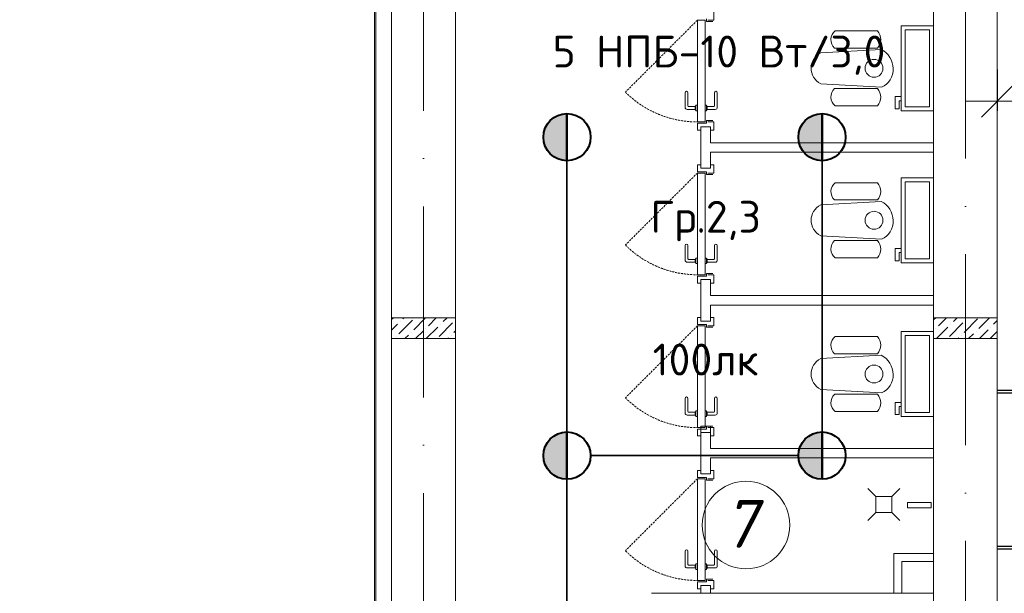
# Model space of a CAD drawing. Header units: millimetres. Extents: x 1114507 to 93926427, y 174473 to 817039.
# Tile 181 of 256: x 1547171 to 1553348, y 778495 to 782098. Entities that reach past the tile are written whole.
import ezdxf

# ---------------------------------------------------------------- set-up
doc = ezdxf.new("R2010")
doc.units = ezdxf.units.MM
for name, pattern in [('ACAD_ISO05W100', [33, 24, -3, 0, -3, 0, -3]), ('ACAD_ISO10W100', [18, 12, -3, 0, -3]), ('Beruniy Xref$0$DASHED', [19.05, 12.7, -6.35])]:
    doc.linetypes.add(name, pattern=pattern)
for name, color, linetype, lineweight in [('expl', 234, 'Continuous', 13), ('ось', 252, 'ACAD_ISO05W100', 25), ('размеры', 12, 'Continuous', 15), ('Сантехника', 150, 'Continuous', 13)]:
    doc.layers.add(name, color=color, linetype=linetype, lineweight=lineweight)
doc.layers.add('АСО-стены кирпич 380 мм', color=7, linetype='Continuous', lineweight=35, true_color=0x745739)
doc.styles.add('ISOCPEUR 1', font='isocpeur.TTF')
doc.styles.get("Standard").update_dxf_attribs({"font": 'isocpeui.ttf'})
doc.styles.add('Суннат', font='ariali.ttf', dxfattribs={"height": 250})
doc.dimstyles.new('Санжар', dxfattribs={"dimtxt": 240, "dimasz": 200, "dimexe": 200, "dimexo": 200, "dimgap": 50, "dimtad": 1, "dimdec": 0, "dimtxsty": 'Standard', "dimblk": 'OBLIQUE', "dimcen": 2.5, "dimdle": 200, "dimclrd": 152, "dimclre": 152, "dimclrt": 152, "dimadec": 0, "dimazin": 0, "dimtfac": 1, "dimtdec": 0, "dimtmove": 0, "dimatfit": 3, "dimldrblk": 'OBLIQUE', "dimfxl": 0, "dimlwd": 0, "dimlwe": 0, "dimarcsym": 0})

# ---------------------------------------------------------------- blocks, each defined once
blk = doc.blocks.new('blokqav2mak')
at = {"color": 252, "lineweight": 0, "ltscale": 100}
blk.add_line((1545375, 782732.1), (1545375, 775375.1), dxfattribs=at)
at = {"color": 32, "lineweight": 0, "ltscale": 100}
blk.add_line((1545382, 782725.1), (1545382, 775375.1), dxfattribs=at)
at = {"color": 1, "linetype": 'ACAD_ISO10W100', "lineweight": 0, "ltscale": 100}
for p, q in [((1545682, 782725.1), (1545682, 766825.1)), ((1549082, 782425.1), (1549082, 766825.1))]:
    blk.add_line(p, q, dxfattribs=at)
at = {"lineweight": 0, "ltscale": 100}
for p, q in [((1545482, 782625.1), (1545482, 775455.1)), ((1545882, 782225.1), (1545882, 775455.1)), ((1548882, 776325.1), (1548882, 782225.1)), ((1549282, 776325.1), (1549282, 782225.1)), ((1548682, 778495.1), (1548682, 778695.1)), ((1548682, 778695.1), (1548882, 778695.1)), ((1548882, 778695.1), (1548882, 778495.1)), ((1547112, 778495.1), (1548882, 778495.1)), ((1548882, 778495.1), (1548682, 778495.1))]:
    blk.add_line(p, q, dxfattribs=at)
at = {"color": 0, "lineweight": 0}
for p, q in [((1547457, 782103.2), (1547457, 782085.7)), ((1547503.9, 782094.5), (1547503.9, 782147)), ((1547448.3, 782094.5), (1547400.2, 782094.5)), ((1547400.2, 782094.5), (1547400.2, 781455.7)), ((1547448.3, 781455.7), (1547448.3, 782094.5)), ((1547457, 782085.7), (1547496.4, 782085.7)), ((1547465.8, 782094.5), (1547503.9, 782094.5)), ((1547323.2, 781547.6), (1547323.2, 781639.5)), ((1547340.7, 781639.5), (1547340.7, 781556.4)), ((1547507.8, 781639.5), (1547507.8, 781556.4)), ((1547525.3, 781547.6), (1547525.3, 781639.5)), ((1547345.1, 781552), (1547386.2, 781552)), ((1547386.2, 781534.5), (1547386.2, 781552)), ((1547390.5, 781556.4), (1547391.4, 781556.4)), ((1547400.2, 781560.7), (1547391.4, 781560.7)), ((1547391.4, 781560.7), (1547391.4, 781525.7)), ((1547400.2, 781525.7), (1547400.2, 781560.7)), ((1547448.3, 781560.7), (1547457, 781560.7)), ((1547457, 781560.7), (1547457, 781525.7)), ((1547457.9, 781556.4), (1547457, 781556.4)), ((1547503.4, 781552), (1547462.3, 781552)), ((1547462.3, 781534.5), (1547462.3, 781552)), ((1547386.2, 781534.5), (1547336.3, 781534.5)), ((1547391.4, 781530.1), (1547390.5, 781530.1)), ((1547391.4, 781525.7), (1547400.2, 781525.7)), ((1547457, 781525.7), (1547448.3, 781525.7)), ((1547457, 781530.1), (1547457.9, 781530.1)), ((1547462.3, 781534.5), (1547512.1, 781534.5)), ((1547400.2, 781455.7), (1547448.3, 781455.7)), ((1547400.2, 781403.2), (1547400.2, 781447)), ((1547400.2, 781447), (1547457, 781447)), ((1547422, 781425.1), (1547482, 781425.1)), ((1547457, 781447), (1547457, 781464.5)), ((1547457, 781464.5), (1547496.4, 781464.5)), ((1547465.8, 781455.7), (1547503.9, 781455.7)), ((1547503.9, 781455.7), (1547503.9, 781403.2)), ((1547422, 781403.2), (1547400.2, 781403.2)), ((1547503.9, 781403.2), (1547482, 781403.2)), ((1547422, 781187), (1547400.2, 781187)), ((1547400.2, 781187), (1547400.2, 781143.2)), ((1547503.9, 781187), (1547482, 781187)), ((1547503.9, 781134.5), (1547503.9, 781187)), ((1547400.2, 781143.2), (1547457, 781143.2)), ((1547448.3, 781134.5), (1547400.2, 781134.5)), ((1547400.2, 781134.5), (1547400.2, 780495.7)), ((1547422, 781165.1), (1547482, 781165.1)), ((1547448.3, 780495.7), (1547448.3, 781134.5)), ((1547457, 781143.2), (1547457, 781125.7)), ((1547457, 781125.7), (1547496.4, 781125.7)), ((1547465.8, 781134.5), (1547503.9, 781134.5)), ((1547323.2, 780587.6), (1547323.2, 780679.5)), ((1547340.7, 780679.5), (1547340.7, 780596.4)), ((1547507.8, 780679.5), (1547507.8, 780596.4)), ((1547525.3, 780587.6), (1547525.3, 780679.5)), ((1547386.2, 780574.5), (1547336.3, 780574.5)), ((1547345.1, 780592), (1547386.2, 780592)), ((1547386.2, 780574.5), (1547386.2, 780592)), ((1547390.5, 780596.4), (1547391.4, 780596.4)), ((1547391.4, 780570.1), (1547390.5, 780570.1)), ((1547400.2, 780600.7), (1547391.4, 780600.7)), ((1547391.4, 780600.7), (1547391.4, 780565.7)), ((1547391.4, 780565.7), (1547400.2, 780565.7)), ((1547400.2, 780565.7), (1547400.2, 780600.7)), ((1547448.3, 780600.7), (1547457, 780600.7)), ((1547457, 780565.7), (1547448.3, 780565.7)), ((1547457, 780600.7), (1547457, 780565.7)), ((1547457.9, 780596.4), (1547457, 780596.4)), ((1547457, 780570.1), (1547457.9, 780570.1)), ((1547503.4, 780592), (1547462.3, 780592)), ((1547462.3, 780574.5), (1547462.3, 780592)), ((1547462.3, 780574.5), (1547512.1, 780574.5)), ((1547457, 780487), (1547457, 780504.5)), ((1547457, 780504.5), (1547496.4, 780504.5)), ((1547400.2, 780495.7), (1547448.3, 780495.7)), ((1547400.2, 780443.2), (1547400.2, 780487)), ((1547400.2, 780487), (1547457, 780487)), ((1547422, 780443.2), (1547400.2, 780443.2)), ((1547422, 780465.1), (1547482, 780465.1)), ((1547465.8, 780495.7), (1547503.9, 780495.7)), ((1547503.9, 780443.2), (1547482, 780443.2)), ((1547503.9, 780495.7), (1547503.9, 780443.2)), ((1547422, 780227), (1547400.2, 780227)), ((1547400.2, 780227), (1547400.2, 780183.2)), ((1547422, 780205.1), (1547482, 780205.1)), ((1547503.9, 780227), (1547482, 780227)), ((1547503.9, 780174.5), (1547503.9, 780227)), ((1547400.2, 780183.2), (1547457, 780183.2)), ((1547448.3, 780174.5), (1547400.2, 780174.5)), ((1547400.2, 780174.5), (1547400.2, 779535.7)), ((1547448.3, 779535.7), (1547448.3, 780174.5)), ((1547457, 780183.2), (1547457, 780165.7)), ((1547457, 780165.7), (1547496.4, 780165.7)), ((1547465.8, 780174.5), (1547503.9, 780174.5)), ((1547323.2, 779627.6), (1547323.2, 779719.5)), ((1547340.7, 779719.5), (1547340.7, 779636.4)), ((1547507.8, 779719.5), (1547507.8, 779636.4)), ((1547525.3, 779627.6), (1547525.3, 779719.5)), ((1547345.1, 779632), (1547386.2, 779632)), ((1547386.2, 779614.5), (1547386.2, 779632)), ((1547390.5, 779636.4), (1547391.4, 779636.4)), ((1547400.2, 779640.7), (1547391.4, 779640.7)), ((1547391.4, 779640.7), (1547391.4, 779605.7)), ((1547400.2, 779605.7), (1547400.2, 779640.7)), ((1547448.3, 779640.7), (1547457, 779640.7)), ((1547457, 779640.7), (1547457, 779605.7)), ((1547457.9, 779636.4), (1547457, 779636.4)), ((1547503.4, 779632), (1547462.3, 779632)), ((1547462.3, 779614.5), (1547462.3, 779632)), ((1547386.2, 779614.5), (1547336.3, 779614.5)), ((1547391.4, 779610.1), (1547390.5, 779610.1)), ((1547391.4, 779605.7), (1547400.2, 779605.7)), ((1547457, 779605.7), (1547448.3, 779605.7)), ((1547457, 779610.1), (1547457.9, 779610.1)), ((1547462.3, 779614.5), (1547512.1, 779614.5)), ((1547400.2, 779535.7), (1547448.3, 779535.7)), ((1547400.2, 779483.2), (1547400.2, 779527)), ((1547400.2, 779527), (1547457, 779527)), ((1547457, 779527), (1547457, 779544.5)), ((1547457, 779544.5), (1547496.4, 779544.5)), ((1547465.8, 779535.7), (1547503.9, 779535.7)), ((1547503.9, 779535.7), (1547503.9, 779483.2)), ((1547422, 779483.2), (1547400.2, 779483.2)), ((1547422, 779505.1), (1547482, 779505.1)), ((1547503.9, 779483.2), (1547482, 779483.2)), ((1547422, 779267), (1547400.2, 779267)), ((1547400.2, 779267), (1547400.2, 779223.2)), ((1547503.9, 779267), (1547482, 779267)), ((1547503.9, 779214.5), (1547503.9, 779267)), ((1547400.2, 779223.2), (1547457, 779223.2)), ((1547448.3, 779214.5), (1547400.2, 779214.5)), ((1547400.2, 779214.5), (1547400.2, 778575.7)), ((1547422, 779245.1), (1547482, 779245.1)), ((1547448.3, 778575.7), (1547448.3, 779214.5)), ((1547457, 779223.2), (1547457, 779205.7)), ((1547457, 779205.7), (1547496.4, 779205.7)), ((1547465.8, 779214.5), (1547503.9, 779214.5)), ((1547323.2, 778667.6), (1547323.2, 778759.5)), ((1547340.7, 778759.5), (1547340.7, 778676.4)), ((1547507.8, 778759.5), (1547507.8, 778676.4)), ((1547525.3, 778667.6), (1547525.3, 778759.5)), ((1547386.2, 778654.5), (1547336.3, 778654.5)), ((1547345.1, 778672), (1547386.2, 778672)), ((1547386.2, 778654.5), (1547386.2, 778672)), ((1547390.5, 778676.4), (1547391.4, 778676.4)), ((1547391.4, 778650.1), (1547390.5, 778650.1)), ((1547400.2, 778680.7), (1547391.4, 778680.7)), ((1547391.4, 778680.7), (1547391.4, 778645.7)), ((1547391.4, 778645.7), (1547400.2, 778645.7)), ((1547400.2, 778645.7), (1547400.2, 778680.7)), ((1547448.3, 778680.7), (1547457, 778680.7)), ((1547457, 778645.7), (1547448.3, 778645.7)), ((1547457, 778680.7), (1547457, 778645.7)), ((1547457.9, 778676.4), (1547457, 778676.4)), ((1547457, 778650.1), (1547457.9, 778650.1)), ((1547503.4, 778672), (1547462.3, 778672)), ((1547462.3, 778654.5), (1547462.3, 778672)), ((1547462.3, 778654.5), (1547512.1, 778654.5)), ((1547457, 778567), (1547457, 778584.5)), ((1547457, 778584.5), (1547496.4, 778584.5)), ((1547400.2, 778575.7), (1547448.3, 778575.7)), ((1547400.2, 778523.2), (1547400.2, 778567)), ((1547400.2, 778567), (1547457, 778567)), ((1547422, 778523.2), (1547400.2, 778523.2)), ((1547422, 778545.1), (1547482, 778545.1)), ((1547465.8, 778575.7), (1547503.9, 778575.7)), ((1547503.9, 778523.2), (1547482, 778523.2)), ((1547503.9, 778575.7), (1547503.9, 778523.2))]:
    blk.add_line(p, q, dxfattribs=at)
at = {"color": 0, "linetype": 'Beruniy Xref$0$DASHED', "lineweight": 0}
for p, q in [((1547400.2, 782094.5), (1546948.5, 781642.8)), ((1547400.2, 781134.5), (1546948.5, 780682.8)), ((1547400.2, 780174.5), (1546948.5, 779722.8)), ((1547400.2, 779214.5), (1546948.5, 778762.8))]:
    blk.add_line(p, q, dxfattribs=at)
at = {"linetype": 'Continuous', "lineweight": 0, "ltscale": 100}
for p, q in [((1545482, 780214.5, 0), (1545492.7, 780225.1, 0)), ((1545527.9, 780125.6, 0), (1545612.1, 780209.8, 0)), ((1545536.3, 780201.4, 0), (1545536.3, 780201.4, 0)), ((1545553.1, 780218.2, 0), (1545560, 780225.1, 0)), ((1545620.5, 780150.9, 0), (1545694.7, 780225.1, 0)), ((1545713.1, 780176.1, 0), (1545762.1, 780225.1, 0)), ((1545780.4, 780108.8, 0), (1545864.6, 780193, 0)), ((1545805.7, 780201.4, 0), (1545829.4, 780225.1, 0)), ((1545881.5, 780209.8, 0), (1545881.5, 780209.8, 0)), ((1548882, 780211.9, 0), (1548895.2, 780225.1, 0)), ((1548913.6, 780176.1, 0), (1548962.5, 780225.1, 0)), ((1548980.9, 780108.8, 0), (1549065.1, 780193, 0)), ((1549006.2, 780201.4, 0), (1549029.9, 780225.1, 0)), ((1549073.5, 780134, 0), (1549157.7, 780218.2, 0)), ((1549082, 780209.8, 0), (1549082, 780209.8, 0)), ((1549166.1, 780159.3, 0), (1549232, 780225.1, 0)), ((1549258.7, 780184.5, 0), (1549282, 780207.8, 0)), ((1545482, 780147.1, 0), (1545519.4, 780184.5, 0)), ((1545603.6, 780134, 0), (1545603.6, 780134, 0)), ((1545632.1, 780095.1, 0), (1545679.4, 780142.4, 0)), ((1545696.2, 780159.3, 0), (1545696.2, 780159.3, 0)), ((1545699.4, 780095.1, 0), (1545772, 780167.7, 0)), ((1545788.9, 780184.5, 0), (1545788.9, 780184.5, 0)), ((1545873, 780134, 0), (1545882, 780143, 0)), ((1548896.7, 780159.3, 0), (1548896.7, 780159.3, 0)), ((1548899.9, 780095.1, 0), (1548972.5, 780167.7, 0)), ((1548989.3, 780184.5, 0), (1548989.3, 780184.5, 0)), ((1549149.3, 780142.4, 0), (1549149.3, 780142.4, 0)), ((1549169.3, 780095.1, 0), (1549225.1, 780150.9, 0)), ((1549236.7, 780095.1, 0), (1549282, 780140.5, 0)), ((1549241.9, 780167.7, 0), (1549241.9, 780167.7, 0)), ((1545511, 780108.8, 0), (1545511, 780108.8, 0)), ((1545564.7, 780095.1, 0), (1545586.8, 780117.2, 0)), ((1545834.1, 780095.1, 0), (1545839.4, 780100.4, 0)), ((1545856.2, 780117.2, 0), (1545856.2, 780117.2, 0)), ((1549034.6, 780095.1, 0), (1549039.9, 780100.4, 0)), ((1549056.7, 780117.2, 0), (1549056.7, 780117.2, 0)), ((1549102, 780095.1, 0), (1549132.5, 780125.6, 0))]:
    blk.add_line(p, q, dxfattribs=at)
at = {"lineweight": 0}
for p, q in [((1548470.1, 779152.5), (1548520.1, 779102.5)), ((1548670.1, 779152.5), (1548620.1, 779102.5)), ((1548620.1, 779102.5), (1548520.1, 779102.5)), ((1548520.1, 779102.5), (1548520.1, 779002.5)), ((1548620.1, 779002.5), (1548620.1, 779102.5)), ((1548719, 779031.5), (1548719, 779066.2)), ((1548719, 779066.2), (1548866.2, 779066.2)), ((1548866.2, 779031.5), (1548719, 779031.5)), ((1548866.2, 779066.2), (1548866.2, 779031.5)), ((1548470.1, 778952.5), (1548520.1, 779002.5)), ((1548520.1, 779002.5), (1548620.1, 779002.5)), ((1548670.1, 778952.5), (1548620.1, 779002.5))]:
    blk.add_line(p, q, dxfattribs=at)
at = {"color": 144, "lineweight": 0, "ltscale": 100}
for p, q in [((1548882, 778745.1), (1548632, 778745.1)), ((1548632, 778745.1), (1548632, 778495.1))]:
    blk.add_line(p, q, dxfattribs=at)
at = {"color": 0, "linetype": 'Beruniy Xref$0$DASHED', "lineweight": 0}
for centre in [(1547400.2, 782094.5), (1547400.2, 781134.5), (1547400.2, 780174.5), (1547400.2, 779214.5)]:
    blk.add_arc(centre, 638.7, 225, 270, dxfattribs=at)
at = {"color": 0, "lineweight": 0}
for centre, radius, start, end in [((1547331.9, 781639.5), 8.75, 360, 180), ((1547516.5, 781639.5), 8.75, 360, 180), ((1547336.3, 781547.6), 13.1, 180, 270), ((1547345.1, 781556.4), 4.37, 180, 270), ((1547390.5, 781552), 4.37, 90, 180), ((1547457.9, 781552), 4.37, 360, 90), ((1547503.4, 781556.4), 4.37, 270, 360), ((1547512.1, 781547.6), 13.1, 270, 360), ((1547390.5, 781534.5), 4.37, 180, 270), ((1547457.9, 781534.5), 4.37, 270, 360), ((1547331.9, 780679.5), 8.75, 360, 180), ((1547516.5, 780679.5), 8.75, 360, 180), ((1547336.3, 780587.6), 13.1, 180, 270), ((1547345.1, 780596.4), 4.37, 180, 270), ((1547390.5, 780592), 4.37, 90, 180), ((1547390.5, 780574.5), 4.37, 180, 270), ((1547457.9, 780592), 4.37, 360, 90), ((1547457.9, 780574.5), 4.37, 270, 360), ((1547503.4, 780596.4), 4.37, 270, 360), ((1547512.1, 780587.6), 13.1, 270, 360), ((1547331.9, 779719.5), 8.75, 360, 180), ((1547516.5, 779719.5), 8.75, 360, 180), ((1547345.1, 779636.4), 4.37, 180, 270), ((1547390.5, 779632), 4.37, 90, 180), ((1547457.9, 779632), 4.37, 360, 90), ((1547503.4, 779636.4), 4.37, 270, 360), ((1547336.3, 779627.6), 13.1, 180, 270), ((1547390.5, 779614.5), 4.37, 180, 270), ((1547457.9, 779614.5), 4.37, 270, 360), ((1547512.1, 779627.6), 13.1, 270, 360), ((1547331.9, 778759.5), 8.75, 360, 180), ((1547516.5, 778759.5), 8.75, 360, 180), ((1547336.3, 778667.6), 13.1, 180, 270), ((1547345.1, 778676.4), 4.37, 180, 270), ((1547390.5, 778672), 4.37, 90, 180), ((1547390.5, 778654.5), 4.37, 180, 270), ((1547457.9, 778672), 4.37, 360, 90), ((1547457.9, 778654.5), 4.37, 270, 360), ((1547503.4, 778676.4), 4.37, 270, 360), ((1547512.1, 778667.6), 13.1, 270, 360)]:
    blk.add_arc(centre, radius, start, end, dxfattribs=at)
at = {"layer": 'АСО-стены кирпич 380 мм', "color": 5, "lineweight": 0}
for p, q in [((1547422, 781165.1), (1547422, 781425.1)), ((1547422, 781425.1), (1547482, 781425.1)), ((1547482, 781425.1), (1547482, 781325.1)), ((1547482, 781325.1), (1548882, 781325.1)), ((1548882, 781325.1), (1548882, 781265.1)), ((1547482, 781265.1), (1547482, 781165.1)), ((1548882, 781265.1), (1547482, 781265.1)), ((1547482, 781165.1), (1547422, 781165.1)), ((1547422, 780205.1), (1547422, 780465.1)), ((1547422, 780465.1), (1547482, 780465.1)), ((1547482, 780465.1), (1547482, 780365.1)), ((1547482, 780365.1), (1548882, 780365.1)), ((1548882, 780365.1), (1548882, 780305.1)), ((1547482, 780305.1), (1547482, 780205.1)), ((1548882, 780305.1), (1547482, 780305.1)), ((1547482, 780205.1), (1547422, 780205.1)), ((1547422, 779245.1), (1547422, 779545)), ((1547422, 779545), (1547482, 779545)), ((1547482, 779545), (1547482, 779405.1)), ((1547482, 779405.1), (1548882, 779405.1)), ((1548882, 779405.1), (1548882, 779345.1)), ((1547482, 779345.1), (1547482, 779245.1)), ((1548882, 779345.1), (1547482, 779345.1)), ((1547482, 779245.1), (1547422, 779245.1)), ((1547422, 778495.1), (1547422, 778545.1)), ((1547482, 778545.1), (1547482, 778495.1))]:
    blk.add_line(p, q, dxfattribs=at)
at = {"layer": 'размеры', "lineweight": 0, "ltscale": 5}
for p, q in [((1545482, 780095.1), (1545482, 780225.1)), ((1545482, 780225.1), (1545882, 780225.1)), ((1545882, 780225.1), (1545482, 780225.1)), ((1545482, 780225.1), (1545482, 780095.1)), ((1545882, 780225.1), (1545882, 780095.1)), ((1545882, 780095.1), (1545882, 780225.1)), ((1548882, 780095.1), (1548882, 780225.1)), ((1548882, 780225.1), (1549282, 780225.1)), ((1549282, 780225.1), (1548882, 780225.1)), ((1548882, 780225.1), (1548882, 780095.1)), ((1549282, 780225.1), (1549282, 780095.1)), ((1549282, 780095.1), (1549282, 780225.1)), ((1545882, 780095.1), (1545482, 780095.1)), ((1545482, 780095.1), (1545882, 780095.1)), ((1549282, 780095.1), (1548882, 780095.1)), ((1548882, 780095.1), (1549282, 780095.1))]:
    blk.add_line(p, q, dxfattribs=at)
at = {"layer": 'Сантехника', "lineweight": 0}
for p, q in [((1548882, 782059.1), (1548678.8, 782059.1)), ((1548678.8, 782059.1), (1548678.8, 781525.7)), ((1548882, 781525.7), (1548882, 782059.1)), ((1548265.3, 782027.9), (1548530.6, 782027.9)), ((1548857, 782034.1), (1548703.8, 782034.1)), ((1548703.8, 782034.1), (1548703.8, 781550.7)), ((1548857, 781550.7), (1548857, 782034.1)), ((1548259.9, 781919.8), (1548530.6, 781919.8)), ((1548552.7, 781910.7), (1548173.9, 781890.4)), ((1548173.9, 781694.4), (1548555.6, 781673.9)), ((1548259.9, 781664.9), (1548530.6, 781664.9)), ((1548678.8, 781614.6), (1548640.7, 781614.6)), ((1548640.7, 781614.6), (1548640.7, 781538.4)), ((1548265.3, 781556.8), (1548530.6, 781556.8)), ((1548666.1, 781538.4), (1548666.1, 781589.2)), ((1548666.1, 781589.2), (1548678.8, 781589.2)), ((1548703.8, 781550.7), (1548857, 781550.7)), ((1548640.7, 781538.4), (1548666.1, 781538.4)), ((1548678.8, 781525.7), (1548882, 781525.7)), ((1548265.3, 781073.5), (1548530.6, 781073.5)), ((1548882, 781104.7), (1548678.8, 781104.7)), ((1548678.8, 781104.7), (1548678.8, 780571.3)), ((1548857, 781079.7), (1548703.8, 781079.7)), ((1548703.8, 781079.7), (1548703.8, 780596.3)), ((1548857, 780596.3), (1548857, 781079.7)), ((1548882, 780571.3), (1548882, 781104.7)), ((1548552.7, 780956.3), (1548173.9, 780936)), ((1548259.9, 780965.4), (1548530.6, 780965.4)), ((1548173.9, 780740), (1548555.6, 780719.5)), ((1548259.9, 780710.5), (1548530.6, 780710.5)), ((1548678.8, 780660.2), (1548640.7, 780660.2)), ((1548640.7, 780660.2), (1548640.7, 780584)), ((1548666.1, 780584), (1548666.1, 780634.8)), ((1548666.1, 780634.8), (1548678.8, 780634.8)), ((1548265.3, 780602.4), (1548530.6, 780602.4)), ((1548640.7, 780584), (1548666.1, 780584)), ((1548678.8, 780571.3), (1548882, 780571.3)), ((1548703.8, 780596.3), (1548857, 780596.3)), ((1548882, 780139.1), (1548678.8, 780139.1)), ((1548678.8, 780139.1), (1548678.8, 779605.7)), ((1548882, 779605.7), (1548882, 780139.1)), ((1548265.3, 780107.9), (1548530.6, 780107.9)), ((1548857, 780114.1), (1548703.8, 780114.1)), ((1548703.8, 780114.1), (1548703.8, 779630.7)), ((1548857, 779630.7), (1548857, 780114.1)), ((1548552.7, 779990.7), (1548173.9, 779970.4)), ((1548259.9, 779999.8), (1548530.6, 779999.8)), ((1548173.9, 779774.4), (1548555.6, 779753.9)), ((1548259.9, 779744.9), (1548530.6, 779744.9)), ((1548678.8, 779694.6), (1548640.7, 779694.6)), ((1548640.7, 779694.6), (1548640.7, 779618.4)), ((1548265.3, 779636.8), (1548530.6, 779636.8)), ((1548666.1, 779618.4), (1548666.1, 779669.2)), ((1548666.1, 779669.2), (1548678.8, 779669.2)), ((1548640.7, 779618.4), (1548666.1, 779618.4)), ((1548678.8, 779605.7), (1548882, 779605.7)), ((1548703.8, 779630.7), (1548857, 779630.7))]:
    blk.add_line(p, q, dxfattribs=at)
for centre in [(1548508.4, 781792.4), (1548508.4, 780838), (1548508.4, 779872.4)]:
    blk.add_circle(centre, 56.3, dxfattribs=at)
for centre, radius, start, end in [((1548309.5, 781971.5), 71.6, 128.08271, 226.17272), ((1548468.8, 781973.9), 82.1, 318.78504, 41.14502), ((1548309.5, 781613.2), 71.6, 133.82728, 231.91729), ((1548468.8, 781610.8), 82.1, 318.85498, 41.21496), ((1548309.5, 781017.1), 71.6, 128.08271, 226.17272), ((1548468.8, 781019.5), 82.1, 318.78504, 41.14502), ((1548309.5, 780658.8), 71.6, 133.82728, 231.91729), ((1548468.8, 780656.4), 82.1, 318.85498, 41.21496), ((1548309.5, 780051.5), 71.6, 128.08271, 226.17272), ((1548468.8, 780053.9), 82.1, 318.78504, 41.14502), ((1548309.5, 779693.2), 71.6, 133.82728, 231.91729), ((1548468.8, 779690.8), 82.1, 318.85498, 41.21496)]:
    blk.add_arc(centre, radius, start, end, dxfattribs=at)
at = {"layer": 'Сантехника', "lineweight": 0, "extrusion": (0, 0, -1)}
for centre, major_axis, ratio, start_param, end_param in [((1548251.6, 781792.4), (138, 0), 0.859529, 2.169462, 4.113723), ((1548501, 781793.7), (70.6, -111.3), 0.957892, 4.142259, 6.427427), ((1548251.6, 780838), (138, 0), 0.859529, 2.169462, 4.113723), ((1548501, 780839.3), (70.6, -111.3), 0.957892, 4.142259, 6.427427), ((1548251.6, 779872.4), (138, 0), 0.859529, 2.169462, 4.113723), ((1548501, 779873.7), (70.6, -111.3), 0.957892, 4.142259, 6.427427)]:
    blk.add_ellipse(centre, major_axis=major_axis, ratio=ratio, start_param=start_param, end_param=end_param, dxfattribs=at)
blk = doc.blocks.new('ДПО46 LUX LED')
at = {"lineweight": 40, "ltscale": 2}
for p, q in [((4273483, 481249.6), (4273483, 480014.6)), ((4273483, 481249.6), (4273674, 481249.6)), ((4273674, 480014.6), (4273674, 481249.6)), ((4273483, 480014.6), (4273674, 480014.6))]:
    blk.add_line(p, q, dxfattribs=at)
blk = doc.blocks.new('blokdoskaaaa')
at = {"lineweight": 30, "ltscale": 2}
for p, q in [((1495798, 779769.1), (1495560.8, 779769.1)), ((1495798, 779753.1), (1495560.8, 779753.1)), ((1495798, 778789.1), (1495560.8, 778789.1)), ((1495798, 778773.1), (1495560.8, 778773.1))]:
    blk.add_line(p, q, dxfattribs=at)
at = {"lineweight": 53, "ltscale": 2}
blk.add_line((1495798, 778512.7), (1495710.8, 778512.7), dxfattribs=at)
at = {"xscale": -0.8000000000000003, "yscale": 0.8000000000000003, "zscale": 0.8000000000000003, "rotation": 180}
for p in [(-1922988.5, 1164274.8), (-1922988.5, 1163286.8)]:
    blk.add_blockref('ДПО46 LUX LED', p, dxfattribs=at)
blk = doc.blocks.new('_Oblique')
at = {"color": 0, "linetype": 'ByBlock', "lineweight": -2}
blk.add_line((-0.5, -0.5), (0.5, 0.5), dxfattribs=at)
blk = doc.blocks.new('*D1637')
at = {"color": 152, "linetype": 'Continuous', "lineweight": 0, "ltscale": 100, "transparency": 16777216}
for p, q in [((1553304.2, 781525.1), (1553304.2, 781785.8)), ((1554904.2, 781525.1), (1554904.2, 781785.8)), ((1553104.2, 781585.8), (1555104.2, 781585.8))]:
    blk.add_line(p, q, dxfattribs=at)
at = {"layer": 'Defpoints', "color": 0, "lineweight": 35, "ltscale": 100, "transparency": 16777216}
for p in [(1554904.2, 781585.8), (1553304.2, 781325.1), (1554904.2, 781325.1)]:
    blk.add_point(p, dxfattribs=at)
at = {"color": 152, "lineweight": 0, "ltscale": 100, "transparency": 16777216, "xscale": 200, "yscale": 200, "zscale": 200, "rotation": 180}
blk.add_blockref('_Oblique', (1553304.2, 781585.8), dxfattribs=at)
at = {"color": 152, "lineweight": 0, "ltscale": 100, "transparency": 16777216, "xscale": 200, "yscale": 200, "zscale": 200}
blk.add_blockref('_Oblique', (1554904.2, 781585.8), dxfattribs=at)
at = {"color": 152, "lineweight": 35, "ltscale": 100, "transparency": 16777216, "insert": (1554104.2, 781755.8), "char_height": 240, "attachment_point": 5, "bg_fill": 3, "box_fill_scale": 1.1, "bg_fill_color": 256, "bg_fill_true_color": 13158600, "bg_fill_transparency": 0}
blk.add_mtext('1600', dxfattribs=at)
blk = doc.blocks.new('имтмт')
at = {"layer": 'ось'}
h = blk.add_hatch(color=256, dxfattribs=at)
h.set_gradient(color2=(0, 0, 0), one_color=1)
h.paths.add_polyline_path([(342295.9, 169436.7, 0.414214), (342444.3, 169585.1, 0.414214), (342295.9, 169733.4)])
at = {"color": 1, "lineweight": 40}
for p, q in [((342295.9, 169733.4, 0), (342295.9, 169436.7, 0)), ((342295.9, 169733.4, 0), (342295.9, 169436.7, 0)), ((342295.9, 169436.7, 0), (342295.9, 169733.4, 0))]:
    blk.add_line(p, q, dxfattribs=at)
blk.add_circle((342295.9, 169585.1, 0), 148.3, dxfattribs=at)
blk.add_circle((342295.9, 169585.1, 0), 148.3, dxfattribs=at)
blk.add_circle((342295.9, 169585.1, 0), 148.3, dxfattribs=at)

msp = doc.modelspace()

# ---------------------------------------------------------------- linework, layer by layer
at = {"color": 0, "lineweight": 35, "ltscale": 100}
for p, q in [((1550604.2, 781211.8), (1550604.2, 779508.4)), ((1552204.2, 781211.8), (1552204.2, 779508.4)), ((1550752.5, 779360.1), (1552055.8, 779360.1)), ((1550604.2, 779211.8), (1550604.2, 777508.4))]:
    msp.add_line(p, q, dxfattribs=at)
at = {"layer": 'expl', "lineweight": 0}
msp.add_circle((1551727.1, 778923.7), 275.1, dxfattribs=at)

# ---------------------------------------------------------------- block references
at = {"color": 0}
msp.add_blockref('blokqav2mak', (4022.1, 0), dxfattribs=at)
at = {"lineweight": 40, "transparency": 33554646, "rotation": 180}
for p in [(1892900.1, 950945.2, 0), (1894500.1, 950945.2, 0), (1892900.1, 948945.2, 0), (1894500.1, 948945.2, 0)]:
    msp.add_blockref('имтмт', p, dxfattribs=at)
at = {"color": 0, "lineweight": 35}
msp.add_blockref('blokdoskaaaa', (57743.3, 0), dxfattribs=at)

# ---------------------------------------------------------------- texts
at = {"color": 0, "char_height": 200, "attachment_point": 1, "style": 'Суннат'}
for s, insert, width in [('{\\fISOCPEUR|b0|i0|c0|p34;5\\fISOCPEUR|b0|i0|c204|p34; НПБ-10 Вт/3,0}', (1550513.6, 781997.8), 4126.459), ('{\\fISOCPEUR|b0|i0|c204|p34;Гр.\\fISOCPEUR|b0|i0|c0|p34;2,3}', (1551127.6, 780960.1), 2509.849)]:
    msp.add_mtext(s, dxfattribs=dict(at, insert=insert, width=width))
at = {"color": 1, "insert": (1551141.5, 780063.3), "char_height": 200, "width": 2509.849, "attachment_point": 1, "style": 'Суннат'}
msp.add_mtext('{\\fISOCPEUR|b0|i0|c0|p34;10\\fISOCPEUR|b0|i0|c204|p34;0лк}', dxfattribs=at)
at = {"lineweight": 0, "insert": (1551789.5, 779081.9), "char_height": 300, "width": 349.19, "attachment_point": 3}
msp.add_mtext('7', dxfattribs=at)

# ---------------------------------------------------------------- next in the draw order: dimensions: what is measured, and where the dimension line sits
at = {"color": 0, "lineweight": 35, "ltscale": 100}
dim = msp.add_linear_dim(base=(1554904.2, 781585.8), p1=(1553304.2, 781325.1), p2=(1554904.2, 781325.1), dimstyle='Санжар', override={"dimfxl": 120, "dimfxlon": 1, "dimtfill": 1, "dimarcsym": 1}, dxfattribs=at)
dim.commit()
dim.dimension.update_dxf_attribs({"geometry": '*D1637', "text_midpoint": (1554104.2, 781755.8)})

# ---------------------------------------------------------------- next in the draw order: texts
at = {"linetype": 'ByBlock', "lineweight": 30, "ltscale": 10, "insert": (1197603, 784433.1, 0), "char_height": 250, "width": 18040, "attachment_point": 1, "style": 'ISOCPEUR 1'}
msp.add_mtext('     Рабочая документация по объекту: {\\C7;школы ^J}     Настоящий проект выполнен на основании чертежей марки АС, ВК и ОВ в соответствии с требованиями КМК и ПУЭ.\\P     Внешнее электроснабжение решается в отдельном проекте "Внутриплощадочных сетей"\\P     Проект энергоснабжения школы.\\P     Установленная мощность 33,6 кВт; Расчетная мощность 30,2 кВт  \\P     По надежности энергоснабжения школа относится к потребителям II категории.\\P\\pi1291.6675,t0,19518.5175;{\\LСиловое электрооборудование:\\P\\pi0,tz;}     В качестве вводно-распределительного и силового щита принят щит {\\C0;ПР11-3060-21УЗ (изготовить индв. по заказу) }. В качестве осветительного и силового щита принять щит ЩРВ-6 {\\C0;(изготовить индв. по заказу)} и щит комплектный ОЩВ.\\P\\pt0,19518.5175;     Электропотребителями здания  являются: освещение, штепсельные розетки, электропотребители технологического оборудования. Главный распределительный щит, силовые щиты и щиты освещения приняты сборными с модульными автоматическими выключателями с установкой на DIN-рейку по индивидуальному заказу. В распределительных щитах предусматривается устройство заземляющей шины. Фазораспределение злектронагрузок должно быть равномерным. Автоматические выключатели на розеточных группах имеют устройства  защитного отключения. \\P\\ptz;     Силовыми электроприемниками являются потребители сантехнического и технологического оборудования помещений. Магистральные и распределительные сети выполняются медным кабелем ВВГнг  в винипластовых  трубах в стенах срыто под штукатуркой. Ответвительные коробки установить скрыто на стене.\\P     1.  Розетки разместить на высоте 1800 мм от чистого пола в  помещениях   для  пребывания  детей  (А также см. уточнение по плану)  согласно пункта 12.34 КМК КМК КМК 2.04.17-19. ^J     2.  Выключатели во всех помещениях разместить на высоте 1800 мм.  Отступ от проёмов дверей - 200 мм, а также см. уточнение по плану.^J  Допускается установка выключателей под потолком с управлением при помощи шнура. ПУЭ п. 6.6.31.^J  Установка штепсельных розеток в ванных комнатах, душевых, мыльных помещениях бань, помещениях, содержащих нагреватели для саун (далее по тексту «саунах»), а также в стиральных помещениях прачечных не допускается ПУЭ п. 7.1.48.^JМинимальное расстояние от выключателей, штепсельных розеток и элементов электроустановок до газопроводов должно быть не менее 0,5 м ПУЭ п. 7.1.50.\\P{\\O      \\L\\oЭлектроосвещение}\\P     В соответствии КМК КМК 2.01.05-19. в проекте предусматривается общее рабочее, эвакуационное освещение на напряжение 220В.  Рабочее освещение предусматривается во всех помещениях комплекса, эвакуационное - в коридорах, в фойе, лестничных клетках, вестибюле. На выходах по пути эвакуации устанавливаются световые указатели "Выход" с аккумуляторными  батареями. Светильники аварийного освещения обозначаются значком "А" и выбираются из числа светильников рабочего освещения и питаются от щита ЩАО. Управление освещением выполняется включателями, устанавливаемыми по месту. Выбор светильников произведен в соответствии с назначением помещений, их конструктивными особенностями и характеристикой окружающей среды. В качестве источников света приняты светильники потолочные светодиодные LED панели и {\\C0;светодиодные линейные светильники} . Групповые сети освещения выполняются медным кабелем ВВГнг в винипластовой трубе.\\P\\pi1896.36,t0,28627.16;{\\LЗаземление}\\P\\pi0,tz;     Для защиты от поражения  электрическим током применяется система заземления TN-S  (используется 3я и 5я  жила  кабеля) и выполняется уравнивание потенциалов. Все металлические нетоковедущие части электрооборудования подлежат заземлению. В качестве заземляющих проводников используются нулевые провода сети и специальные заземляющие проводники, прокладываемые совместно с рабочими проводниками от электрощитов до электропотребителей. Сопротивление растеканию тока заземляющих устройств не должно превышать 4 Ом в любое время года. Внутренний контур заземления необходимо присоединить к наружному контуру заземления. Защита от заноса высокого потенциала и уравнивание потенциалов выполняется путем присоединения металлической арматуры фундаментов к горизонтальному  заземлителю. Все соединения выполнить сваркой.', dxfattribs=at)

doc.saveas('drawing.dxf')
